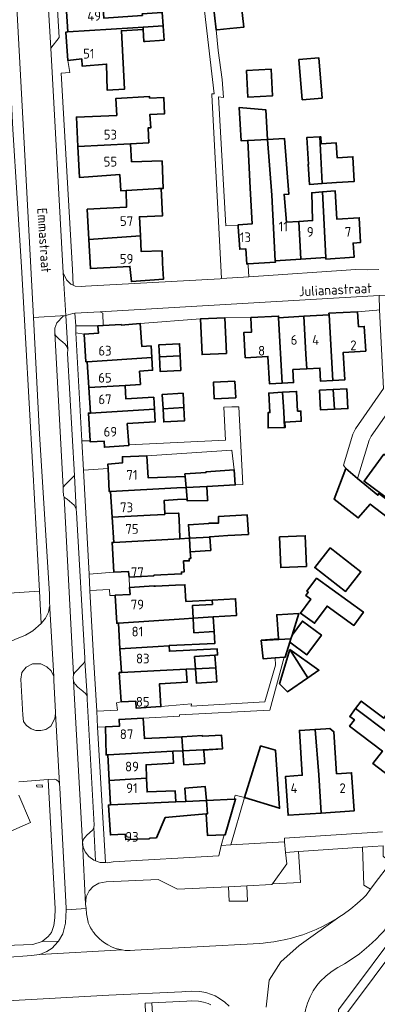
# Model space of a CAD drawing. Header units: metres. Extents: x 245598 to 248625, y 478632 to 481818.
# Tile 14 of 37: x 247546 to 247612, y 479240 to 479422. Entities that reach past the tile are written whole.
import ezdxf
from ezdxf.enums import TextEntityAlignment as Align

# ---------------------------------------------------------------- set-up
doc = ezdxf.new("R2010")
doc.units = ezdxf.units.M
for name, color, linetype, lineweight in [('B-XX-GR-GROENVOORZIENING-GV', 80, 'Continuous', 18), ('B-XX-OG-BEBOUWING-GV', 7, 'Continuous', 35), ('B-XX-OG-BEBOUWING-T18', 10, 'Continuous', 18), ('B-XX-OG-BEBOUWING_LAGE TRAFO-GV', 7, 'Continuous', 18), ('B-XX-OG-BEBOUWING_LOODS-GV', 7, 'Continuous', 35), ('B-XX-OG-TERREIN_ERF-GV', 7, 'Continuous', 18), ('B-XX-OG-TOPOGRAFIE-T18', 10, 'Continuous', 18), ('B-XX-VH-VERHARDING_GESLOTEN-GV', 252, 'Continuous', 18), ('B-XX-VH-VERHARDING_OPEN-GV', 252, 'Continuous', 18)]:
    doc.layers.add(name, color=color, linetype=linetype, lineweight=lineweight)
doc.styles.add('NLCS-ISO-M-T18', font='NLCS-ISO.ttf', dxfattribs={"height": 1.8})

msp = doc.modelspace()

# ---------------------------------------------------------------- linework, layer by layer
at = {"layer": 'B-XX-GR-GROENVOORZIENING-GV'}
for points in [[(247550.2, 479310.478), (247549.866, 479316.511), (247532.814, 479315.344), (247535.047, 479307.156), (247536.083, 479303.357), (247545.333, 479307.533), (247547.3, 479308.356), (247548.611, 479309.111)], [(247546.389, 479300.156), (247546.789, 479293.5), (247546.911, 479292.367), (247547.4, 479291.689), (247547.444, 479291.6), (247548.344, 479290.967), (247549.211, 479290.689), (247550.133, 479290.656), (247551.044, 479290.856), (247551.967, 479291.467), (247552.744, 479292.933), (247552.833, 479293.811), (247552.867, 479294.067), (247552.533, 479299.933), (247552.5, 479300.656), (247552.011, 479301.7), (247551.211, 479302.489), (247550.111, 479303.056), (247548.567, 479303.033), (247547.411, 479302.433), (247546.611, 479301.4)], [(247550.411, 479280.211), (247549.367, 479280.233), (247549.333, 479280.533), (247550.389, 479280.6)], [(247592.992, 479262.295), (247592.9, 479262.167), (247588.267, 479261.933), (247588.367, 479259.089), (247584.989, 479259.067), (247584.844, 479261.764), (247575.411, 479261.3), (247571.844, 479263.111), (247562.211, 479262.667), (247560.844, 479262.4), (247559.811, 479261.789), (247559.1, 479261), (247558.511, 479259.856), (247558.4, 479258.511), (247558.491, 479257.697), (247558.599, 479256.74), (247558.857, 479255.211), (247558.917, 479255.06), (247559.016, 479254.828), (247559.18, 479254.484), (247559.349, 479254.161), (247559.502, 479253.898), (247559.633, 479253.689), (247559.78, 479253.47), (247559.915, 479253.283), (247560.197, 479252.922), (247560.56, 479252.511), (247560.977, 479252.101), (247561.402, 479251.737), (247561.902, 479251.368), (247562.541, 479250.973), (247563.192, 479250.648), (247563.967, 479250.349), (247564.546, 479250.181), (247565.163, 479250.052), (247565.731, 479249.976), (247566.669, 479249.937), (247567.504, 479249.992), (247590.632, 479251.271), (247591.287, 479251.32), (247592.149, 479251.406), (247593.266, 479251.554), (247594.192, 479251.709), (247595.463, 479251.969), (247596.514, 479252.227), (247597.551, 479252.521), (247598.617, 479252.865), (247599.864, 479253.324), (247601.084, 479253.834), (247602.409, 479254.459), (247603.663, 479255.125), (247604.908, 479255.863), (247605.514, 479256.262), (247606.078, 479256.633), (247607.507, 479257.682), (247608.673, 479258.638), (247609.857, 479259.715), (247610.358, 479260.206), (247611.181, 479261.3), (247609.937, 479262.029), (247609.669, 479269.081), (247597.815, 479268.273), (247598.219, 479262.565)], [(247595.449, 479268.111), (247595.667, 479266.011), (247592.992, 479262.295), (247598.219, 479262.565), (247597.815, 479268.273)], [(247617.942, 479255.952), (247616.347, 479257.122), (247616.305, 479257.066), (247613.566, 479253.482), (247613.024, 479252.886), (247612.202, 479252.038), (247610.869, 479250.789), (247609.1, 479249.34), (247607.781, 479248.391), (247606.374, 479247.487), (247605.126, 479246.771), (247604.06, 479246.133), (247602.937, 479245.276), (247601.772, 479244.12), (247601.228, 479243.452), (247600.55, 479242.452), (247599.976, 479241.387), (247599.483, 479240.178), (247599.141, 479238.988), (247598.975, 479238.117), (247598.707, 479234.693), (247605.387, 479234.831), (247605.224, 479238.977), (247617.892, 479255.883)], [(247570.454, 479219.216), (247571.992, 479219.301), (247570.666, 479240.258), (247569.426, 479240.194), (247569.439, 479239.858)]]:
    msp.add_lwpolyline(points, close=True, dxfattribs=at)
for points in [[(247543.489, 479250.856), (247548.667, 479251.089), (247550.367, 479251.6), (247551.511, 479252.511), (247552.089, 479253.3), (247552.511, 479254.556), (247552.689, 479255.989), (247552.8, 479257.633), (247551.489, 479281.584), (247546.033, 479281.2)], [(247546.078, 479278.722), (247548.233, 479273.667), (247528.411, 479264.967)], [(247581.581, 479239.914), (247581.109, 479240.121), (247580.246, 479240.391), (247579.34, 479240.546), (247577.968, 479240.624), (247577.178, 479240.595), (247570.666, 479240.258), (247571.992, 479219.301)]]:
    msp.add_lwpolyline(points, dxfattribs=at)
at = {"layer": 'B-XX-OG-BEBOUWING-GV'}
for points in [[(247585.04, 479426.132), (247581.967, 479425.867), (247582.6, 479420.389), (247582.8, 479420.411), (247585.111, 479420.656), (247587.733, 479420.911), (247587.122, 479426.311)], [(247569.055, 479420.928), (247572.768, 479421.167), (247572.613, 479423.625), (247568.899, 479423.39), (247568.919, 479423.067), (247567.089, 479422.935), (247561.79, 479422.552), (247561.628, 479425.262), (247554.812, 479424.79), (247555.097, 479420.03), (247567.179, 479420.807)], [(247569.085, 479420.453), (247569.055, 479420.928), (247567.179, 479420.807), (247555.097, 479420.03), (247554.782, 479420.009), (247555.128, 479414.76), (247557.688, 479415.039), (247557.802, 479413.679), (247562.288, 479414.083), (247562.402, 479409.255), (247565.597, 479409.417), (247565.048, 479420.248)], [(247569.055, 479420.928), (247569.085, 479420.453), (247569.224, 479418.252), (247569.41, 479418.264), (247572.938, 479418.487), (247572.772, 479421.109), (247572.768, 479421.167)], [(247597.911, 479414.945), (247598.536, 479407.458), (247602.207, 479407.764), (247601.582, 479415.251)], [(247588.184, 479412.898), (247588.457, 479407.945), (247593.042, 479408.197), (247592.77, 479413.15)], [(247556.987, 479398.782), (247566.71, 479399.32), (247570.116, 479399.503), (247569.968, 479402.254), (247570.495, 479402.275), (247570.321, 479404.714), (247570.32, 479404.752), (247573.029, 479404.888), (247572.877, 479407.908), (247570.261, 479407.776), (247570.256, 479408.05), (247564.018, 479407.717), (247564.185, 479404.579), (247556.726, 479404.261)], [(247588.438, 479399.929), (247592.104, 479400.128), (247591.807, 479405.587), (247586.851, 479406.047), (247587.187, 479399.861)], [(247566.71, 479399.32), (247556.987, 479398.782), (247557.258, 479393.085), (247564.747, 479393.617), (247564.931, 479390.616), (247565.953, 479390.674), (247571.044, 479390.961), (247571.928, 479391.011), (247572.382, 479391.034), (247572.791, 479391.054), (247572.584, 479396.144), (247566.925, 479395.99)], [(247592.104, 479400.128), (247588.438, 479399.929), (247588.868, 479391.087), (247589.28, 479384.498), (247586.649, 479384.3), (247586.659, 479384.168), (247586.673, 479383.968), (247586.952, 479379.774), (247588.096, 479379.85), (247588.256, 479377.047), (247588.47, 479377.061), (247593.554, 479377.384), (247593.541, 479377.634), (247592.881, 479389.804)], [(247592.881, 479389.804), (247593.541, 479377.634), (247598.262, 479377.957), (247597.904, 479384.954), (247595.591, 479384.825), (247595.157, 479389.932), (247596.019, 479389.961), (247595.216, 479400.314), (247592.104, 479400.128)], [(247601.782, 479400.603), (247599.389, 479400.489), (247599.698, 479395.525), (247599.631, 479395.521), (247599.862, 479391.791), (247602.211, 479391.943), (247602.027, 479395.652)], [(247601.782, 479400.603), (247602.027, 479395.652), (247602.211, 479391.943), (247604.897, 479392.117), (247608.111, 479392.311), (247607.911, 479396.9), (247605, 479396.689), (247604.811, 479399.489), (247602.011, 479399.3), (247601.944, 479400.611)], [(247559.018, 479381.619), (247568.573, 479382.262), (247568.384, 479385.793), (247572.621, 479385.954), (247572.382, 479391.034), (247571.928, 479391.011), (247571.044, 479390.961), (247565.953, 479390.674), (247566.012, 479387.607), (247558.714, 479387.201)], [(247602.889, 479378.274), (247602.288, 479390.402), (247600.281, 479390.241), (247600.432, 479385.094), (247597.904, 479384.954), (247598.262, 479377.957)], [(247602.288, 479390.402), (247602.889, 479378.274), (247602.904, 479377.977), (247608.113, 479378.308), (247607.924, 479380.936), (247609.319, 479381.051), (247609.072, 479385.63), (247604.902, 479385.374), (247604.644, 479390.59)], [(247572.667, 479377.238), (247572.603, 479379.475), (247568.728, 479379.364), (247568.573, 479382.262), (247559.018, 479381.619), (247559.313, 479376.204), (247566.611, 479376.609), (247566.895, 479373.801), (247572.848, 479374.25)], [(247608.782, 479368.217), (247603.466, 479367.93), (247603.5, 479367.649), (247604.185, 479355.487), (247606.426, 479355.619), (247606.127, 479360.689), (247610.268, 479360.933), (247610, 479365.487), (247608.947, 479365.425)], [(247584.198, 479367.085), (247579.681, 479366.882), (247579.977, 479360.295), (247584.494, 479360.499)], [(247594.806, 479354.977), (247594.159, 479367.099), (247594.155, 479367.428), (247588.994, 479367.125), (247589.152, 479364.445), (247587.692, 479364.358), (247587.967, 479359.689), (247592.173, 479359.937), (247592.474, 479354.839)], [(247598.817, 479367.373), (247594.159, 479367.099), (247594.806, 479354.977), (247596.934, 479355.102), (247596.793, 479357.495), (247599.351, 479357.648), (247599.189, 479360.335)], [(247598.817, 479367.373), (247599.189, 479360.335), (247599.351, 479357.648), (247601.787, 479357.793), (247601.931, 479355.354), (247604.185, 479355.487), (247603.5, 479367.649)], [(247564.985, 479365.745), (247564.978, 479365.856), (247561.651, 479365.644), (247560.699, 479365.583), (247560.786, 479364.234), (247558.146, 479364.065), (247558.472, 479358.958), (247558.701, 479358.972), (247570.664, 479359.745), (247570.526, 479361.894), (247568.818, 479361.784), (247568.486, 479366.021)], [(247575.898, 479360.083), (247575.802, 479362.275), (247572, 479362.11), (247572.099, 479359.837)], [(247568.422, 479357.217), (247570.816, 479357.37), (247570.664, 479359.745), (247558.701, 479358.972), (247559.007, 479354.194), (247565.709, 479354.582), (247568.564, 479354.747)], [(247572.099, 479359.837), (247572.216, 479357.172), (247576.018, 479357.338), (247575.898, 479360.083)], [(247565.709, 479354.582), (247559.007, 479354.194), (247559.31, 479349.461), (247571.17, 479350.171), (247571.028, 479352.392), (247565.87, 479352.062)], [(247595.088, 479349.689), (247594.894, 479353.317), (247592.319, 479353.171), (247592.526, 479349.544), (247592.211, 479349.556), (247592.211, 479346.711), (247595.242, 479346.796)], [(247595.242, 479346.796), (247595.389, 479346.8), (247595.289, 479347.767), (247598.344, 479347.933), (247598.267, 479349.811), (247597.668, 479349.836), (247597.462, 479353.463), (247594.894, 479353.317), (247595.088, 479349.689)], [(247604.485, 479350.155), (247604.279, 479353.814), (247601.738, 479353.686), (247601.922, 479350.026)], [(247604.279, 479353.814), (247604.485, 479350.155), (247606.989, 479350.281), (247606.805, 479353.941)], [(247572.743, 479350.265), (247576.592, 479350.495), (247576.45, 479353.125), (247572.6, 479352.918)], [(247559.31, 479349.461), (247559.175, 479349.453), (247558.938, 479349.438), (247559.267, 479344.3), (247559.279, 479344.116), (247561.837, 479344.28), (247561.91, 479343.135), (247566.397, 479343.422), (247566.387, 479343.586), (247566.136, 479347.504), (247571.32, 479347.836), (247571.17, 479350.171)], [(247572.743, 479350.265), (247572.874, 479347.826), (247576.724, 479348.033), (247576.592, 479350.495)], [(247575.282, 479335.583), (247577.016, 479335.676), (247576.846, 479337.742), (247575.12, 479337.675), (247570.011, 479337.453), (247569.775, 479341.537), (247565.214, 479341.38), (247565.252, 479340.266), (247562.55, 479340.019), (247562.59, 479339.169), (247562.789, 479334.916), (247563.034, 479334.928)], [(247613.61, 479341.819), (247609.975, 479336.823), (247615.011, 479333.159), (247618.646, 479338.156)], [(247580.712, 479338.472), (247576.808, 479338.203), (247576.846, 479337.742), (247577.016, 479335.676), (247580.867, 479335.882), (247586.125, 479336.163), (247585.922, 479338.933), (247580.705, 479338.577)], [(247614.271, 479330.2), (247615.748, 479332.263), (247612.735, 479334.562), (247612.5, 479334.233), (247608.785, 479337.339), (247606.6, 479339.167), (247604.411, 479333.533), (247608.9, 479330.056), (247611.106, 479332.615)], [(247570.391, 479330.545), (247573.06, 479330.683), (247573.052, 479330.837), (247572.949, 479333.242), (247575.448, 479333.434), (247577.192, 479333.545), (247577.016, 479335.676), (247575.282, 479335.583), (247563.034, 479334.928), (247563.342, 479330.181)], [(247581.006, 479333.567), (247580.867, 479335.882), (247577.016, 479335.676), (247577.192, 479333.545), (247577.222, 479333.185), (247581.023, 479333.275)], [(247573.052, 479330.837), (247573.06, 479330.683), (247570.391, 479330.545), (247563.342, 479330.181), (247563.645, 479325.513), (247575.859, 479326.173), (247575.776, 479328.325), (247575.644, 479330.742), (247575.633, 479330.943)], [(247577.619, 479326.268), (247581.404, 479326.472), (247581.398, 479326.556), (247584.733, 479326.767), (247588.567, 479327), (247588.344, 479330.611), (247583.011, 479330.3), (247583.044, 479329.1), (247581.228, 479329.044), (247581.229, 479329.023), (247577.448, 479328.764)], [(247571.026, 479319.419), (247576.171, 479319.677), (247576.152, 479320.024), (247576.641, 479320.053), (247576.54, 479322.066), (247577.611, 479322.093), (247577.592, 479322.506), (247577.881, 479322.529), (247577.79, 479323.78), (247577.619, 479326.268), (247575.859, 479326.173), (247563.645, 479325.513), (247563.325, 479325.495), (247563.657, 479319.988), (247566.362, 479320.093), (247566.452, 479319.103), (247571.03, 479319.315)], [(247581.404, 479326.472), (247577.619, 479326.268), (247577.79, 479323.78), (247581.46, 479324.031), (247581.571, 479324.039)], [(247594.323, 479326.539), (247594.553, 479320.861), (247599.31, 479321.053), (247599.08, 479326.732)], [(247603.674, 479324.498), (247600.838, 479320.856), (247606.538, 479316.419), (247609.373, 479320.061)], [(247601.149, 479318.899), (247599.387, 479316.464), (247599.628, 479316.289), (247599.19, 479315.684), (247600.111, 479315.016), (247598.23, 479312.418), (247600.824, 479310.54), (247603.126, 479313.72), (247608.081, 479310.133), (247609.862, 479312.592)], [(247576.635, 479311.344), (247578.312, 479311.454), (247578.176, 479313.823), (247581.904, 479314.037), (247581.856, 479314.799), (247576.984, 479314.582), (247576.787, 479317.674), (247575.067, 479317.6), (247571.367, 479317.4), (247571.085, 479317.391), (247571.081, 479317.453), (247566.559, 479317.173), (247566.639, 479315.886), (247563.867, 479315.714), (247563.87, 479315.667), (247564.186, 479310.529), (247564.474, 479310.547)], [(247581.904, 479314.037), (247578.176, 479313.823), (247578.312, 479311.454), (247582.039, 479311.698), (247582.037, 479311.73), (247586.381, 479312.004), (247586.188, 479315.072), (247581.856, 479314.799)], [(247578.312, 479311.454), (247576.635, 479311.344), (247564.474, 479310.547), (247564.766, 479305.834), (247571.844, 479306.243), (247573.906, 479306.362), (247573.904, 479306.446), (247582.31, 479306.776), (247582.194, 479308.998), (247578.466, 479308.784)], [(247578.312, 479311.454), (247578.466, 479308.784), (247582.194, 479308.998), (247582.039, 479311.698)], [(247596.43, 479307.662), (247596.644, 479308.344), (247597.9, 479312.356), (247593.789, 479312.111), (247594.144, 479307.656), (247590.944, 479307.4), (247590.949, 479307.346)], [(247596.43, 479307.662), (247596.233, 479307.032), (247599.391, 479304.698), (247602.085, 479308.345), (247598.566, 479310.945), (247596.644, 479308.344)], [(247565.038, 479301.431), (247577.04, 479302.035), (247578.753, 479302.121), (247578.586, 479304.362), (247582.365, 479304.643), (247582.852, 479304.691), (247582.789, 479305.793), (247573.926, 479305.342), (247573.906, 479306.362), (247571.844, 479306.243), (247564.766, 479305.834)], [(247596.233, 479307.032), (247596.43, 479307.662), (247590.949, 479307.346), (247591.289, 479303.967), (247593.533, 479304.132), (247595.166, 479304.252), (247595.367, 479304.267)], [(247578.753, 479302.121), (247582.539, 479302.311), (247582.365, 479304.643), (247578.586, 479304.362)], [(247596.252, 479305.652), (247594.325, 479299.331), (247595.782, 479297.858), (247599.551, 479300.422)], [(247596.252, 479305.652), (247599.551, 479300.422), (247601.617, 479301.827)], [(247582.539, 479302.311), (247578.753, 479302.121), (247578.953, 479299.437), (247582.733, 479299.718)], [(247564.987, 479295.974), (247567.684, 479296.141), (247567.765, 479294.825), (247572.342, 479295.109), (247572.082, 479299.311), (247577.188, 479299.626), (247577.04, 479302.035), (247565.038, 479301.431), (247564.651, 479301.406)], [(247608.408, 479294.746), (247620.866, 479285.403), (247624.562, 479290.298), (247619.073, 479294.443), (247617.809, 479292.769), (247615.031, 479294.866), (247613.604, 479292.977), (247609.444, 479296.118)], [(247608.408, 479294.746), (247607.312, 479293.295), (247608.17, 479292.647), (247607.28, 479291.47), (247613.361, 479286.879), (247611.602, 479284.549), (247617.091, 479280.404), (247620.866, 479285.403)], [(247576.397, 479286.926), (247576.216, 479289.485), (247569.306, 479289.196), (247569.056, 479292.977), (247564.62, 479292.733), (247564.696, 479291.513), (247562.098, 479291.376), (247562.202, 479286.174), (247562.519, 479286.191), (247574.586, 479286.83)], [(247576.397, 479286.926), (247583.73, 479287.314), (247583.589, 479289.811), (247580.056, 479289.631), (247580.047, 479289.755), (247576.216, 479289.485)], [(247600.903, 479290.879), (247597.989, 479290.687), (247598.537, 479282.395), (247595.441, 479282.191), (247595.916, 479274.994), (247602.032, 479275.397), (247601.602, 479282.46)], [(247604.888, 479282.677), (247604.403, 479290.445), (247603.644, 479291.026), (247602.917, 479291.011), (247600.903, 479290.879), (247601.602, 479282.46), (247602.032, 479275.397), (247608.137, 479275.799), (247607.672, 479282.861)], [(247587.844, 479278.256), (247594.344, 479276.289), (247593.589, 479287.011), (247591, 479287.756), (247590.789, 479287.811)], [(247562.792, 479281.403), (247569.702, 479281.843), (247569.61, 479284.351), (247574.698, 479284.659), (247574.586, 479286.83), (247562.519, 479286.191)], [(247583.73, 479287.314), (247576.397, 479286.926), (247576.58, 479284.342), (247580.458, 479284.58), (247580.289, 479286.933), (247580.267, 479287.056), (247583.733, 479287.267)], [(247569.702, 479281.843), (247562.792, 479281.403), (247563.049, 479276.897), (247575.112, 479277.464), (247574.991, 479279.515), (247569.794, 479279.31)], [(247576.768, 479279.991), (247576.994, 479277.552), (247580.78, 479277.73), (247580.539, 479280.339)], [(247570.219, 479270.762), (247571.529, 479270.808), (247573.152, 479274.582), (247577.237, 479274.921), (247580.747, 479275.245), (247581.008, 479275.269), (247580.78, 479277.73), (247576.994, 479277.552), (247575.112, 479277.464), (247563.049, 479276.897), (247562.626, 479276.877), (247562.994, 479271.34), (247565.733, 479271.515), (247565.841, 479270.473), (247570.225, 479270.628)], [(247580.747, 479275.245), (247580.99, 479271.23), (247584.075, 479271.374), (247584.256, 479271.382), (247586.185, 479277.983), (247585.898, 479277.97), (247580.78, 479277.73), (247581.008, 479275.269)]]:
    msp.add_lwpolyline(points, close=True, dxfattribs=at)
at = {"layer": 'B-XX-OG-BEBOUWING_LAGE TRAFO-GV'}
msp.add_lwpolyline([(247550.411, 479280.211), (247550.389, 479280.6), (247549.333, 479280.533), (247549.367, 479280.233)], close=True, dxfattribs=at)
at = {"layer": 'B-XX-OG-BEBOUWING_LOODS-GV'}
msp.add_lwpolyline([(247586.056, 479355.364), (247582.067, 479355.163), (247582.222, 479352.089), (247586.211, 479352.291)], close=True, dxfattribs=at)
at = {"layer": 'B-XX-OG-TERREIN_ERF-GV'}
for points in [[(247572.613, 479423.625), (247572.768, 479421.167), (247572.772, 479421.109), (247572.938, 479418.487), (247569.41, 479418.264), (247569.224, 479418.252), (247569.085, 479420.453), (247565.048, 479420.248), (247565.597, 479409.417), (247562.402, 479409.255), (247562.288, 479414.083), (247557.802, 479413.679), (247557.688, 479415.039), (247555.128, 479414.76), (247555.511, 479412.5), (247553.9, 479412.4), (247555.989, 479376.033), (247556.138, 479373.112), (247556.489, 479372.956), (247557.567, 479372.889), (247558.4, 479372.967), (247583.311, 479374.333), (247583.544, 479374.356), (247581.8, 479408.356), (247581.789, 479408.556), (247582.211, 479408.533), (247578.349, 479442.006)], [(247587.122, 479426.311), (247587.733, 479420.911), (247585.111, 479420.656), (247582.8, 479420.411), (247582.6, 479420.389), (247582.967, 479416.589), (247583.7, 479411.2), (247583.944, 479407.889), (247583.044, 479408), (247584.367, 479384.1), (247586.659, 479384.168), (247586.649, 479384.3), (247589.28, 479384.498), (247588.868, 479391.087), (247588.438, 479399.929), (247587.187, 479399.861), (247586.851, 479406.047), (247591.807, 479405.587), (247592.104, 479400.128), (247595.216, 479400.314), (247596.019, 479389.961), (247595.157, 479389.932), (247595.591, 479384.825), (247597.904, 479384.954), (247600.432, 479385.094), (247600.281, 479390.241), (247602.288, 479390.402), (247604.644, 479390.59), (247604.902, 479385.374), (247609.072, 479385.63), (247609.319, 479381.051), (247607.924, 479380.936), (247608.113, 479378.308), (247602.904, 479377.977), (247602.889, 479378.274), (247598.262, 479377.957), (247593.541, 479377.634), (247593.554, 479377.384), (247588.47, 479377.061), (247588.489, 479376.767), (247588.622, 479374.7), (247608.444, 479376.067), (247610.644, 479375.967), (247612.722, 479376.056)], [(247532.814, 479315.344), (247549.866, 479316.511), (247548.611, 479339.189), (247547.267, 479363.356), (247546.533, 479376.556), (247544.944, 479401.956)], [(247612.848, 479368.543), (247612.311, 479368.5), (247608.782, 479368.217), (247608.947, 479365.425), (247610, 479365.487), (247610.268, 479360.933), (247606.127, 479360.689), (247606.426, 479355.619), (247604.185, 479355.487), (247601.931, 479355.354), (247601.787, 479357.793), (247599.351, 479357.648), (247596.793, 479357.495), (247596.934, 479355.102), (247594.806, 479354.977), (247592.474, 479354.839), (247592.173, 479359.937), (247587.967, 479359.689), (247587.692, 479364.358), (247589.152, 479364.445), (247588.994, 479367.125), (247584.198, 479367.085), (247584.494, 479360.499), (247579.977, 479360.295), (247579.681, 479366.882), (247568.486, 479366.021), (247568.818, 479361.784), (247570.526, 479361.894), (247570.664, 479359.745), (247570.816, 479357.37), (247568.422, 479357.217), (247568.564, 479354.747), (247565.709, 479354.582), (247565.87, 479352.062), (247571.028, 479352.392), (247571.17, 479350.171), (247571.32, 479347.836), (247566.136, 479347.504), (247566.387, 479343.586), (247584.3, 479344.433), (247584, 479350.533), (247585.5, 479350.589), (247586.779, 479350.627), (247587.544, 479336.211), (247586.125, 479336.163), (247580.867, 479335.882), (247581.006, 479333.567), (247581.023, 479333.275), (247577.222, 479333.185), (247577.192, 479333.545), (247575.448, 479333.434), (247572.949, 479333.242), (247573.052, 479330.837), (247575.633, 479330.943), (247575.644, 479330.742), (247575.776, 479328.325), (247575.859, 479326.173), (247577.619, 479326.268), (247577.448, 479328.764), (247581.229, 479329.023), (247581.228, 479329.044), (247583.044, 479329.1), (247583.011, 479330.3), (247588.344, 479330.611), (247588.567, 479327), (247584.733, 479326.767), (247581.398, 479326.556), (247581.404, 479326.472), (247581.571, 479324.039), (247581.46, 479324.031), (247577.79, 479323.78), (247577.881, 479322.529), (247577.592, 479322.506), (247577.611, 479322.093), (247576.54, 479322.066), (247576.641, 479320.053), (247576.152, 479320.024), (247576.171, 479319.677), (247571.026, 479319.419), (247571.03, 479319.315), (247566.452, 479319.103), (247566.559, 479317.173), (247571.081, 479317.453), (247571.085, 479317.391), (247571.367, 479317.4), (247575.067, 479317.6), (247576.787, 479317.674), (247576.984, 479314.582), (247581.856, 479314.799), (247586.188, 479315.072), (247586.381, 479312.004), (247582.037, 479311.73), (247582.039, 479311.698), (247582.194, 479308.998), (247582.31, 479306.776), (247573.904, 479306.446), (247573.906, 479306.362), (247573.926, 479305.342), (247582.789, 479305.793), (247582.852, 479304.691), (247582.365, 479304.643), (247582.539, 479302.311), (247582.733, 479299.718), (247578.953, 479299.437), (247578.753, 479302.121), (247577.04, 479302.035), (247577.188, 479299.626), (247572.082, 479299.311), (247572.342, 479295.109), (247577.989, 479295.589), (247577.967, 479295.167), (247591.611, 479296), (247593.6, 479302.756), (247593.533, 479304.132), (247591.289, 479303.967), (247590.949, 479307.346), (247590.944, 479307.4), (247594.144, 479307.656), (247593.789, 479312.111), (247597.9, 479312.356), (247596.644, 479308.344), (247598.566, 479310.945), (247602.085, 479308.345), (247599.391, 479304.698), (247596.233, 479307.032), (247595.367, 479304.267), (247595.166, 479304.252), (247592.511, 479294.467), (247575.789, 479293.611), (247575.811, 479293.311), (247569.056, 479292.977), (247569.306, 479289.196), (247576.216, 479289.485), (247580.047, 479289.755), (247580.056, 479289.631), (247583.589, 479289.811), (247583.73, 479287.314), (247583.733, 479287.267), (247580.267, 479287.056), (247580.289, 479286.933), (247580.458, 479284.58), (247576.58, 479284.342), (247576.397, 479286.926), (247574.586, 479286.83), (247574.698, 479284.659), (247569.61, 479284.351), (247569.702, 479281.843), (247569.794, 479279.31), (247574.991, 479279.515), (247575.112, 479277.464), (247576.994, 479277.552), (247576.768, 479279.991), (247580.539, 479280.339), (247580.78, 479277.73), (247585.898, 479277.97), (247586.1, 479278.7), (247587.833, 479278.256), (247585.278, 479269.51), (247595.244, 479270.078), (247595.211, 479270.767), (247613.389, 479271.9)], [(247617.625, 479364.068), (247618.079, 479354.879), (247611.263, 479345.177), (247610.901, 479344.418), (247608.785, 479337.339), (247612.5, 479334.233), (247612.735, 479334.562), (247615.748, 479332.263)], [(247614.271, 479330.2), (247611.106, 479332.615), (247608.9, 479330.056), (247604.411, 479333.533), (247606.6, 479339.167), (247606.185, 479339.815), (247607.906, 479345.572), (247608.375, 479346.555), (247613.567, 479354.002)], [(247528.411, 479264.967), (247548.233, 479273.667), (247546.078, 479278.722)]]:
    msp.add_lwpolyline(points, dxfattribs=at)
for points in [[(247597.911, 479414.945), (247601.582, 479415.251), (247602.207, 479407.764), (247598.536, 479407.458)], [(247588.184, 479412.898), (247592.77, 479413.15), (247593.042, 479408.197), (247588.457, 479407.945)], [(247568.728, 479379.364), (247572.603, 479379.475), (247572.667, 479377.238), (247572.848, 479374.25), (247566.895, 479373.801), (247566.611, 479376.609), (247559.313, 479376.204), (247559.018, 479381.619), (247558.714, 479387.201), (247566.012, 479387.607), (247565.953, 479390.674), (247564.931, 479390.616), (247564.747, 479393.617), (247557.258, 479393.085), (247556.987, 479398.782), (247556.726, 479404.261), (247564.185, 479404.579), (247564.018, 479407.717), (247570.256, 479408.05), (247570.261, 479407.776), (247572.877, 479407.908), (247573.029, 479404.888), (247570.32, 479404.752), (247570.321, 479404.714), (247570.495, 479402.275), (247569.968, 479402.254), (247570.116, 479399.503), (247566.71, 479399.32), (247566.925, 479395.99), (247572.584, 479396.144), (247572.791, 479391.054), (247572.382, 479391.034), (247572.621, 479385.954), (247568.384, 479385.793), (247568.573, 479382.262)], [(247599.698, 479395.525), (247599.389, 479400.489), (247601.782, 479400.603), (247601.944, 479400.611), (247602.011, 479399.3), (247604.811, 479399.489), (247605, 479396.689), (247607.911, 479396.9), (247608.111, 479392.311), (247604.897, 479392.117), (247602.211, 479391.943), (247599.862, 479391.791), (247599.631, 479395.521)], [(247560.699, 479365.583), (247556.581, 479365.606), (247556.589, 479364.3), (247558.146, 479364.065), (247560.786, 479364.234)], [(247558.146, 479364.065), (247556.589, 479364.3), (247557.733, 479344.3), (247559.267, 479344.3), (247558.938, 479349.438), (247559.175, 479349.453), (247559.31, 479349.461), (247559.007, 479354.194), (247558.701, 479358.972), (247558.472, 479358.958)], [(247576.018, 479357.338), (247572.216, 479357.172), (247572.099, 479359.837), (247572, 479362.11), (247575.802, 479362.275), (247575.898, 479360.083)], [(247586.211, 479352.291), (247582.222, 479352.089), (247582.067, 479355.163), (247586.056, 479355.364)], [(247597.668, 479349.836), (247598.267, 479349.811), (247598.344, 479347.933), (247595.289, 479347.767), (247595.389, 479346.8), (247595.242, 479346.796), (247592.211, 479346.711), (247592.211, 479349.556), (247592.526, 479349.544), (247592.319, 479353.171), (247594.894, 479353.317), (247597.462, 479353.463)], [(247604.485, 479350.155), (247601.922, 479350.026), (247601.738, 479353.686), (247604.279, 479353.814), (247606.805, 479353.941), (247606.989, 479350.281)], [(247576.592, 479350.495), (247576.724, 479348.033), (247572.874, 479347.826), (247572.743, 479350.265), (247572.6, 479352.918), (247576.45, 479353.125)], [(247585.922, 479338.933), (247585.5, 479342.611), (247569.775, 479341.537), (247570.011, 479337.453), (247575.12, 479337.675), (247576.846, 479337.742), (247576.808, 479338.203), (247580.712, 479338.472), (247580.705, 479338.577)], [(247613.61, 479341.819), (247618.646, 479338.156), (247615.011, 479333.159), (247609.975, 479336.823)], [(247559.057, 479319.631), (247563.657, 479319.988), (247563.325, 479325.495), (247563.645, 479325.513), (247563.342, 479330.181), (247563.034, 479334.928), (247562.789, 479334.916), (247562.59, 479339.169), (247558.007, 479338.878)], [(247594.323, 479326.539), (247599.08, 479326.732), (247599.31, 479321.053), (247594.553, 479320.861)], [(247603.674, 479324.498), (247609.373, 479320.061), (247606.538, 479316.419), (247600.838, 479320.856)], [(247668.081, 479223.503), (247676.943, 479235.169), (247698.761, 479263.951), (247700.782, 479266.603), (247706.652, 479274.347), (247704.316, 479294.82), (247700.505, 479297.733), (247690.438, 479305.445), (247669.23, 479321.758), (247663.159, 479313.664), (247630.471, 479269.941), (247621.915, 479258.546), (247606.887, 479238.458), (247606.898, 479238.197), (247607.234, 479229.513), (247607.802, 479216.704), (247639.237, 479217.958), (247664.625, 479218.969)], [(247601.149, 479318.899), (247609.862, 479312.592), (247608.081, 479310.133), (247603.126, 479313.72), (247600.824, 479310.54), (247598.23, 479312.418), (247600.111, 479315.016), (247599.19, 479315.684), (247599.628, 479316.289), (247599.387, 479316.464)], [(247560.475, 479294.277), (247564.311, 479294.433), (247564.144, 479295.811), (247564.987, 479295.974), (247564.651, 479301.406), (247565.038, 479301.431), (247564.766, 479305.834), (247564.474, 479310.547), (247564.186, 479310.529), (247563.87, 479315.667), (247562.911, 479315.667), (247562.844, 479316.8), (247559.222, 479316.6), (247559.9, 479304.3)], [(247599.551, 479300.422), (247595.782, 479297.858), (247594.325, 479299.331), (247596.252, 479305.652), (247601.617, 479301.827)], [(247613.361, 479286.879), (247607.28, 479291.47), (247608.17, 479292.647), (247607.312, 479293.295), (247608.408, 479294.746), (247609.444, 479296.118), (247613.604, 479292.977), (247615.031, 479294.866), (247617.809, 479292.769), (247619.073, 479294.443), (247624.562, 479290.298), (247620.866, 479285.403), (247617.091, 479280.404), (247611.602, 479284.549)], [(247584.075, 479271.374), (247580.99, 479271.23), (247580.747, 479275.245), (247577.237, 479274.921), (247573.152, 479274.582), (247571.529, 479270.808), (247570.219, 479270.762), (247570.225, 479270.628), (247565.841, 479270.473), (247565.733, 479271.515), (247562.994, 479271.34), (247562.626, 479276.877), (247563.049, 479276.897), (247562.792, 479281.403), (247562.519, 479286.191), (247562.202, 479286.174), (247562.098, 479291.376), (247560.644, 479291.322), (247562.122, 479266.224), (247562.433, 479266.211), (247563.533, 479266.367), (247583.1, 479267.489), (247583.533, 479269.411)], [(247602.917, 479291.011), (247603.644, 479291.026), (247604.403, 479290.445), (247604.888, 479282.677), (247607.672, 479282.861), (247608.137, 479275.799), (247602.032, 479275.397), (247595.916, 479274.994), (247595.441, 479282.191), (247598.537, 479282.395), (247597.989, 479290.687), (247600.903, 479290.879)], [(247587.844, 479278.256), (247590.789, 479287.811), (247591, 479287.756), (247593.589, 479287.011), (247594.344, 479276.289)]]:
    msp.add_lwpolyline(points, close=True, dxfattribs=at)
at = {"layer": 'B-XX-VH-VERHARDING_GESLOTEN-GV'}
for points in [[(247551.967, 479416.989), (247550.767, 479437.589), (247549.862, 479452.737), (247548.062, 479484.584), (247542.418, 479484.281), (247543.1, 479471.7), (247544.911, 479438.311), (247547.333, 479393.767), (247548.749, 479367.175), (247554.722, 479367.522), (247554.244, 479375.433)], [(247554.722, 479367.522), (247548.749, 479367.175), (247549.9, 479345.567), (247551.7, 479316.011), (247551.744, 479314.767), (247551.778, 479313.267), (247552.5, 479300.656), (247552.533, 479299.933), (247552.867, 479294.067), (247552.833, 479293.811), (247553.567, 479280.833), (247553.667, 479280.089), (247554.833, 479257.756), (247554.82, 479257.495), (247558.491, 479257.697), (247558.4, 479258.511), (247557.844, 479270.033), (247556.167, 479299.833), (247556.1, 479300.433), (247556.188, 479301.062), (247556.167, 479301.033), (247554.422, 479333.9), (247554.447, 479333.882), (247554.311, 479334.2), (247554.233, 479335.1), (247554.244, 479335.733), (247552.7, 479364.333), (247552.744, 479365.2), (247553.1, 479366.189), (247554.233, 479367.389)], [(247555.1, 479361.233), (247554.967, 479361.8), (247554.644, 479362.211), (247554.2, 479362.589), (247553.5, 479363.156), (247552.833, 479363.811), (247552.7, 479364.333), (247554.244, 479335.733), (247554.667, 479336.256), (247556.333, 479337.9), (247555.067, 479360.456)], [(247556.188, 479301.062), (247556.444, 479301.411), (247558.011, 479303.111), (247558.267, 479303.589), (247558.289, 479304.133), (247556.711, 479331.033), (247556.689, 479331.633), (247556.567, 479331.956), (247556.3, 479332.389), (247554.978, 479333.5), (247554.447, 479333.882), (247554.422, 479333.9), (247556.167, 479301.033)], [(247558.689, 479297.111), (247558.433, 479297.489), (247557.911, 479297.956), (247557, 479298.689), (247556.467, 479299.267), (247556.167, 479299.833), (247557.844, 479270.033), (247558.044, 479270.567), (247558.644, 479271.289), (247559.667, 479272.256), (247559.933, 479272.711), (247559.967, 479273.167), (247558.711, 479296.511)], [(247558.491, 479257.697), (247554.82, 479257.495), (247554.7, 479255.033), (247554.167, 479253.011), (247553.375, 479251.682), (247553.3, 479251.556), (247552.244, 479250.411), (247551.233, 479249.756), (247549.929, 479249.214), (247565.163, 479250.052), (247564.546, 479250.181), (247563.967, 479250.349), (247563.192, 479250.648), (247562.541, 479250.973), (247561.902, 479251.368), (247561.402, 479251.737), (247560.977, 479252.101), (247560.56, 479252.511), (247560.197, 479252.922), (247559.915, 479253.283), (247559.78, 479253.47), (247559.633, 479253.689), (247559.502, 479253.898), (247559.349, 479254.161), (247559.18, 479254.484), (247559.016, 479254.828), (247558.917, 479255.06), (247558.857, 479255.211), (247558.599, 479256.74)]]:
    msp.add_lwpolyline(points, close=True, dxfattribs=at)
for points in [[(247614.863, 479266.189), (247611.867, 479262.211), (247611.181, 479261.3), (247610.358, 479260.206), (247609.857, 479259.715), (247608.673, 479258.638), (247607.507, 479257.682), (247606.078, 479256.633), (247605.514, 479256.262), (247597.951, 479250.871), (247594.535, 479247.881), (247592.399, 479244.464), (247591.865, 479239.445)], [(247591.865, 479239.445), (247592.399, 479244.464), (247594.535, 479247.881), (247597.951, 479250.871), (247605.514, 479256.262), (247604.908, 479255.863), (247603.663, 479255.125), (247602.409, 479254.459), (247601.084, 479253.834), (247599.864, 479253.324), (247598.617, 479252.865), (247597.551, 479252.521), (247596.514, 479252.227), (247595.463, 479251.969), (247594.192, 479251.709), (247593.266, 479251.554), (247592.149, 479251.406), (247591.287, 479251.32), (247590.632, 479251.271), (247567.504, 479249.992), (247566.669, 479249.937), (247565.731, 479249.976), (247565.163, 479250.052), (247549.929, 479249.214), (247549.878, 479249.211), (247548.4, 479249.033), (247543.544, 479248.666)], [(247599.141, 479238.988), (247599.483, 479240.178), (247599.976, 479241.387), (247600.55, 479242.452), (247601.228, 479243.452), (247601.772, 479244.12), (247602.937, 479245.276), (247604.06, 479246.133), (247605.126, 479246.771), (247606.374, 479247.487), (247607.781, 479248.391), (247609.1, 479249.34), (247610.869, 479250.789), (247612.202, 479252.038), (247613.024, 479252.886)], [(247447.667, 479235.133), (247543.841, 479240.653), (247543.9, 479240.656), (247562.7, 479241.656), (247576.236, 479242.312), (247576.984, 479242.388), (247577.986, 479242.425), (247579.543, 479242.336), (247580.668, 479242.144), (247581.741, 479241.808), (247582.386, 479241.525), (247583.208, 479241.062), (247584.171, 479240.369), (247584.985, 479239.657)]]:
    msp.add_lwpolyline(points, dxfattribs=at)
at = {"layer": 'B-XX-VH-VERHARDING_OPEN-GV'}
for points in [[(247543.011, 479441.089), (247544.944, 479401.956), (247546.533, 479376.556), (247547.267, 479363.356), (247548.611, 479339.189), (247549.866, 479316.511), (247550.2, 479310.478), (247551, 479311.511), (247551.544, 479312.567), (247551.744, 479313.667), (247551.778, 479313.267), (247551.744, 479314.767), (247551.7, 479316.011), (247549.9, 479345.567), (247548.749, 479367.175), (247547.333, 479393.767), (247544.911, 479438.311), (247543.1, 479471.7), (247542.475, 479473.475), (247541.8, 479474.275), (247541.411, 479474.47), (247541.744, 479463.967), (247542.497, 479449.381), (247542.567, 479449.389)], [(247550.767, 479437.589), (247551.967, 479416.989), (247553.5, 479418.989), (247552.6, 479434.567), (247552.467, 479435.111), (247552.033, 479435.567), (247551.089, 479436.456)], [(247579.681, 479366.882), (247584.198, 479367.085), (247588.994, 479367.125), (247594.155, 479367.428), (247594.159, 479367.099), (247598.817, 479367.373), (247603.5, 479367.649), (247603.466, 479367.93), (247608.782, 479368.217), (247612.311, 479368.5), (247612.848, 479368.543), (247612.793, 479371.197), (247561.133, 479368.211), (247561.589, 479367.933), (247561.651, 479365.644), (247564.978, 479365.856), (247564.985, 479365.745), (247568.486, 479366.021)], [(247556.581, 479365.606), (247556.403, 479367.932), (247556.044, 479367.911), (247554.722, 479367.522), (247555.1, 479361.233), (247555.067, 479360.456), (247556.333, 479337.9), (247556.689, 479331.633), (247556.711, 479331.033), (247558.289, 479304.133), (247558.267, 479303.589), (247558.689, 479297.111), (247558.711, 479296.511), (247559.967, 479273.167), (247559.933, 479272.711), (247560.275, 479266.538), (247561.111, 479266.267), (247562.122, 479266.224), (247560.644, 479291.322), (247560.475, 479294.277), (247559.9, 479304.3), (247559.222, 479316.6), (247559.057, 479319.631), (247558.007, 479338.878), (247557.711, 479344.3), (247557.733, 479344.3), (247556.589, 479364.3)], [(247556.581, 479365.606), (247560.699, 479365.583), (247561.651, 479365.644), (247561.589, 479367.933), (247561.133, 479368.211), (247556.403, 479367.932)], [(247552.7, 479364.333), (247552.833, 479363.811), (247553.5, 479363.156), (247554.2, 479362.589), (247554.644, 479362.211), (247554.967, 479361.8), (247555.1, 479361.233), (247554.722, 479367.522), (247554.233, 479367.389), (247553.1, 479366.189), (247552.744, 479365.2)], [(247566.387, 479343.586), (247566.397, 479343.422), (247561.91, 479343.135), (247561.837, 479344.28), (247559.279, 479344.116), (247559.267, 479344.3), (247557.733, 479344.3), (247557.711, 479344.3), (247558.007, 479338.878), (247562.59, 479339.169), (247562.55, 479340.019), (247565.252, 479340.266), (247565.214, 479341.38), (247569.775, 479341.537), (247585.5, 479342.611), (247585.922, 479338.933), (247586.125, 479336.163), (247587.544, 479336.211), (247586.779, 479350.627), (247585.5, 479350.589), (247584, 479350.533), (247584.3, 479344.433)], [(247556.333, 479337.9), (247554.667, 479336.256), (247554.244, 479335.733), (247554.233, 479335.1), (247554.311, 479334.2), (247554.447, 479333.882), (247554.978, 479333.5), (247556.3, 479332.389), (247556.567, 479331.956), (247556.689, 479331.633)], [(247563.657, 479319.988), (247559.057, 479319.631), (247559.222, 479316.6), (247562.844, 479316.8), (247562.911, 479315.667), (247563.87, 479315.667), (247563.867, 479315.714), (247566.639, 479315.886), (247566.559, 479317.173), (247566.452, 479319.103), (247566.362, 479320.093)], [(247564.144, 479295.811), (247564.311, 479294.433), (247560.475, 479294.277), (247560.644, 479291.322), (247562.098, 479291.376), (247564.696, 479291.513), (247564.62, 479292.733), (247569.056, 479292.977), (247575.811, 479293.311), (247575.789, 479293.611), (247592.511, 479294.467), (247595.166, 479304.252), (247593.533, 479304.132), (247593.6, 479302.756), (247591.611, 479296), (247577.967, 479295.167), (247577.989, 479295.589), (247572.342, 479295.109), (247567.765, 479294.825), (247567.684, 479296.141), (247564.987, 479295.974)], [(247556.167, 479299.833), (247556.467, 479299.267), (247557, 479298.689), (247557.911, 479297.956), (247558.433, 479297.489), (247558.689, 479297.111), (247558.267, 479303.589), (247558.011, 479303.111), (247556.444, 479301.411), (247556.188, 479301.062), (247556.1, 479300.433)], [(247551.489, 479281.584), (247552.8, 479257.633), (247552.689, 479255.989), (247552.511, 479254.556), (247552.089, 479253.3), (247551.511, 479252.511), (247550.367, 479251.6), (247553.375, 479251.682), (247554.167, 479253.011), (247554.7, 479255.033), (247554.82, 479257.495), (247554.833, 479257.756), (247553.667, 479280.089), (247553.567, 479280.833), (247553.444, 479281.2), (247553.011, 479281.567), (247552.667, 479281.667)], [(247583.533, 479269.411), (247585.278, 479269.51), (247587.833, 479278.256), (247586.1, 479278.7), (247585.898, 479277.97), (247586.185, 479277.983), (247584.256, 479271.382), (247584.075, 479271.374)], [(247557.844, 479270.033), (247557.967, 479269.111), (247558.333, 479268.2), (247559, 479267.367), (247559.911, 479266.656), (247560.275, 479266.538), (247559.933, 479272.711), (247559.667, 479272.256), (247558.644, 479271.289), (247558.044, 479270.567)], [(247585.278, 479269.51), (247583.533, 479269.411), (247583.1, 479267.489), (247563.533, 479266.367), (247562.433, 479266.211), (247562.122, 479266.224), (247561.111, 479266.267), (247560.275, 479266.538), (247559.911, 479266.656), (247559, 479267.367), (247558.333, 479268.2), (247557.967, 479269.111), (247557.844, 479270.033), (247558.4, 479258.511), (247558.511, 479259.856), (247559.1, 479261), (247559.811, 479261.789), (247560.844, 479262.4), (247562.211, 479262.667), (247571.844, 479263.111), (247575.411, 479261.3), (247584.844, 479261.764), (247588.267, 479261.933), (247592.9, 479262.167), (247592.992, 479262.295), (247595.667, 479266.011), (247595.449, 479268.111), (247595.244, 479270.078)], [(247609.669, 479269.081), (247609.937, 479262.029), (247611.181, 479261.3), (247611.867, 479262.211), (247614.863, 479266.189), (247613.534, 479267.397), (247613.494, 479269.342)], [(247588.267, 479261.933), (247584.844, 479261.764), (247584.989, 479259.067), (247588.367, 479259.089)]]:
    msp.add_lwpolyline(points, close=True, dxfattribs=at)
for points in [[(247578.349, 479442.006), (247582.211, 479408.533), (247581.789, 479408.556), (247581.8, 479408.356), (247583.544, 479374.356), (247588.622, 479374.7), (247588.489, 479376.767), (247588.47, 479377.061), (247588.256, 479377.047), (247588.096, 479379.85), (247586.952, 479379.774), (247586.673, 479383.968), (247586.659, 479384.168), (247584.367, 479384.1), (247583.044, 479408), (247583.944, 479407.889), (247583.7, 479411.2), (247582.967, 479416.589), (247582.6, 479420.389), (247581.967, 479425.867)], [(247552.6, 479434.567), (247553.5, 479418.989), (247551.967, 479416.989), (247554.244, 479375.433), (247554.889, 479374.1), (247555.689, 479373.311), (247556.138, 479373.112), (247555.989, 479376.033), (247553.9, 479412.4), (247555.511, 479412.5), (247555.128, 479414.76), (247554.782, 479420.009), (247555.097, 479420.03), (247554.812, 479424.79)], [(247612.722, 479376.056), (247610.644, 479375.967), (247608.444, 479376.067), (247588.622, 479374.7), (247583.544, 479374.356), (247583.311, 479374.333), (247558.4, 479372.967), (247557.567, 479372.889), (247556.489, 479372.956), (247556.138, 479373.112), (247555.689, 479373.311), (247554.889, 479374.1), (247554.244, 479375.433), (247554.722, 479367.522), (247556.044, 479367.911), (247556.403, 479367.932), (247561.133, 479368.211)], [(247561.133, 479368.211), (247612.793, 479371.197), (247614.299, 479371.284)], [(247614.299, 479371.284), (247612.793, 479371.197), (247612.848, 479368.543), (247613.567, 479354.002), (247608.375, 479346.555), (247607.906, 479345.572), (247606.185, 479339.815), (247606.6, 479339.167)], [(247606.6, 479339.167), (247608.785, 479337.339), (247610.901, 479344.418), (247611.263, 479345.177), (247618.079, 479354.879), (247617.625, 479364.068)], [(247546.033, 479281.2), (247551.489, 479281.584), (247552.667, 479281.667), (247553.011, 479281.567), (247553.444, 479281.2), (247553.567, 479280.833), (247552.833, 479293.811), (247552.744, 479292.933), (247551.967, 479291.467), (247551.044, 479290.856), (247550.133, 479290.656), (247549.211, 479290.689), (247548.344, 479290.967), (247547.444, 479291.6), (247547.4, 479291.689), (247546.911, 479292.367), (247546.789, 479293.5), (247546.389, 479300.156), (247546.611, 479301.4), (247547.411, 479302.433), (247548.567, 479303.033), (247550.111, 479303.056), (247551.211, 479302.489), (247552.011, 479301.7), (247552.5, 479300.656), (247551.778, 479313.267), (247551.744, 479313.667), (247551.544, 479312.567), (247551, 479311.511), (247550.2, 479310.478), (247548.611, 479309.111), (247547.3, 479308.356), (247545.333, 479307.533)], [(247613.389, 479271.9), (247595.211, 479270.767), (247595.244, 479270.078), (247595.449, 479268.111), (247597.815, 479268.273), (247609.669, 479269.081), (247613.494, 479269.342)], [(247606.887, 479238.458), (247621.915, 479258.546)], [(247617.892, 479255.883), (247605.224, 479238.977)], [(247543.544, 479248.666), (247548.4, 479249.033), (247549.878, 479249.211), (247549.929, 479249.214), (247551.233, 479249.756), (247552.244, 479250.411), (247553.3, 479251.556), (247553.375, 479251.682), (247550.367, 479251.6), (247548.667, 479251.089), (247543.489, 479250.856)], [(247584.985, 479239.657), (247584.171, 479240.369), (247583.208, 479241.062), (247582.386, 479241.525), (247581.741, 479241.808), (247580.668, 479242.144), (247579.543, 479242.336), (247577.986, 479242.425), (247576.984, 479242.388), (247576.236, 479242.312), (247562.7, 479241.656), (247543.9, 479240.656), (247543.841, 479240.653), (247447.667, 479235.133)], [(247569.439, 479239.858), (247569.426, 479240.194), (247570.666, 479240.258), (247577.178, 479240.595), (247577.968, 479240.624), (247579.34, 479240.546), (247580.246, 479240.391), (247581.109, 479240.121), (247581.581, 479239.914)]]:
    msp.add_lwpolyline(points, dxfattribs=at)

# ---------------------------------------------------------------- texts
at = {"layer": 'B-XX-OG-BEBOUWING-T18', "style": 'NLCS-ISO-M-T18'}
for s, p in [('49', (247560, 479423)), ('51', (247559, 479416)), ('53', (247563, 479401)), ('55', (247563, 479396)), ('57', (247566, 479385)), ('11', (247595, 479384)), ('13', (247588, 479382)), ('9', (247600, 479383)), ('7', (247607, 479383)), ('59', (247566, 479378)), ('6', (247597, 479363)), ('4', (247601, 479363)), ('2', (247608, 479362)), ('63', (247562, 479361)), ('8', (247591, 479361)), ('65', (247562, 479356)), ('67', (247562, 479352)), ('69', (247563, 479346)), ('71', (247567, 479338)), ('73', (247566, 479332)), ('75', (247567, 479328)), ('77', (247568, 479320)), ('79', (247568, 479314)), ('81', (247568, 479309)), ('83', (247569, 479304)), ('85', (247569, 479296)), ('87', (247566, 479290)), ('89', (247567, 479284)), ('91', (247567, 479280)), ('4', (247597, 479280)), ('2', (247606, 479280)), ('93', (247567, 479271))]:
    msp.add_text(s, height=1.8, dxfattribs=at).set_placement(p, align=Align.MIDDLE_CENTER)
at = {"layer": 'B-XX-OG-TOPOGRAFIE-T18', "style": 'NLCS-ISO-M-T18'}
for s, rotation, p in [('Emmastraat', 273.7, (247550.729, 479381.453)), ('Julianastraat', 2.7, (247604.651, 479372.299))]:
    msp.add_text(s, height=1.8, rotation=rotation, dxfattribs=at).set_placement(p, align=Align.MIDDLE_CENTER)

doc.saveas('drawing.dxf')
